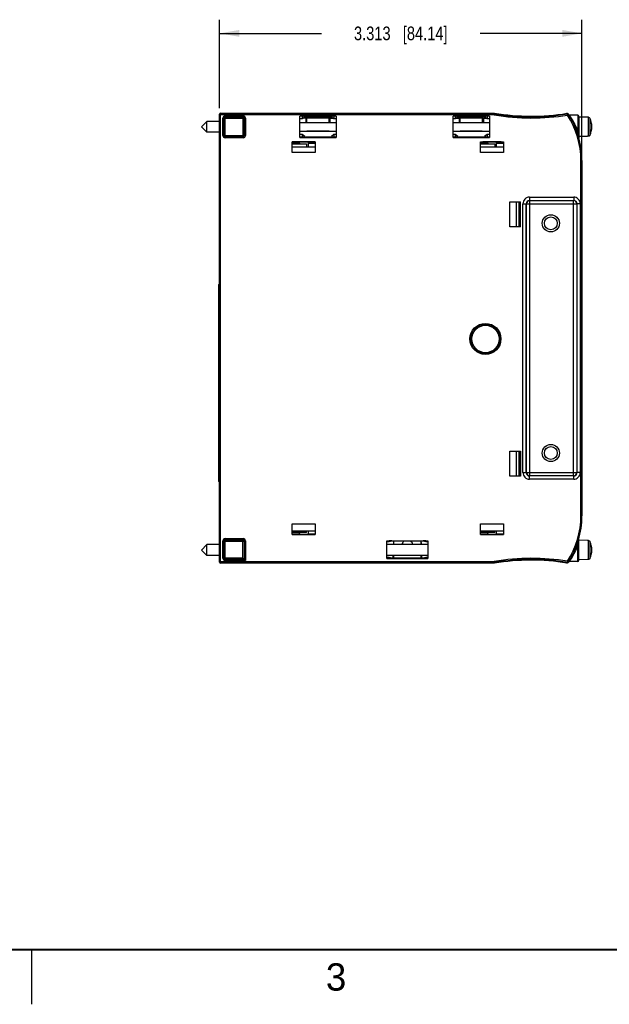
# Model space of a CAD drawing. Header units: inches. Extents: x 0 to 22, y 0 to 17.
# Tile 2 of 12: x 5.4 to 10.8, y 0 to 9. Entities that reach past the tile are written whole.
import ezdxf

# ---------------------------------------------------------------- set-up
doc = ezdxf.new("R2010")
doc.units = ezdxf.units.IN
doc.header["$LTSCALE"] = 1.21
doc.header["$MEASUREMENT"] = 0
doc.layers.get('0').update_dxf_attribs({"linetype": 'CONTINUOUS'})
doc.layers.add('DIMENSIONS', color=7, linetype='CONTINUOUS')
doc.styles.get("Standard").update_dxf_attribs({"font": 'txt', "width": 0.8})
doc.styles.add('TEXTSTYLE_2', font='txt')
doc.dimstyles.new('DIMSTYLE_1', dxfattribs={"dimtxt": 0.125, "dimasz": 0.18, "dimexe": 0.18, "dimexo": 0.0625, "dimgap": 0.09, "dimtad": 0, "dimtih": 1, "dimtoh": 1, "dimdec": 3, "dimzin": 4, "dimdsep": 46, "dimtxsty": 'STANDARD', "dimblk": '_FILLED', "dimblk1": '_FILLED', "dimblk2": '_FILLED', "dimcen": 0.09, "dimadec": 0, "dimazin": 0, "dimtp": 0.01, "dimtm": 0.01, "dimtfac": 1, "dimtdec": 3, "dimtofl": 0, "dimtmove": 0, "dimatfit": 3, "dimldrblk": '_FILLED', "dimfxl": 1, "dimtolj": 1, "dimtzin": 4, "dimarcsym": 0})

# ---------------------------------------------------------------- blocks, each defined once
blk = doc.blocks.new('_FILLED')
at = {"color": 0, "linetype": 'BYBLOCK'}
blk.add_solid([(0, 0), (-1, 0.174), (-1, -0.174)], dxfattribs=at)
blk = doc.blocks.new('*D1')
at = {"layer": 'DIMENSIONS', "color": 2, "linetype": 'CONTINUOUS'}
for p, q in [((7.2155, 8.1934), (7.2155, 9.0011)), ((10.528, 7.7766), (10.528, 9.0011)), ((7.2155, 8.8761), (8.1467, 8.8761)), ((10.528, 8.8761), (9.5967, 8.8761))]:
    blk.add_line(p, q, dxfattribs=at)
at = {"layer": 'DIMENSIONS', "color": 2, "linetype": 'CONTINUOUS', "xscale": 0.18, "yscale": 0.18, "zscale": 0.18, "rotation": 180}
blk.add_blockref('_FILLED', (7.2155, 8.8761), dxfattribs=at)
at = {"layer": 'DIMENSIONS', "color": 2, "linetype": 'CONTINUOUS', "xscale": 0.18, "yscale": 0.18, "zscale": 0.18}
blk.add_blockref('_FILLED', (10.528, 8.8761), dxfattribs=at)
at = {"layer": 'DIMENSIONS', "color": 2, "linetype": 'CONTINUOUS', "insert": (8.8717, 8.9386), "char_height": 0.125, "width": 1.325, "attachment_point": 2, "line_spacing_factor": 0.9}
blk.add_mtext('3.313{\\Ftxt.shx;\\W1.000000;\\H0.125000; }[84.14]', dxfattribs=at)

msp = doc.modelspace()

# ---------------------------------------------------------------- linework, layer by layer
at = {"color": 7, "linetype": 'CONTINUOUS'}
for p, q in [((7.2155, 8.1378), (7.2155, 8.1374)), ((7.2155, 8.1318), (7.2155, 8.1374)), ((7.2155, 8.135), (7.2155, 8.1353)), ((7.2155, 8.1321), (7.2155, 8.1318)), ((7.2155, 8.1309), (7.2155, 8.1312)), ((7.2155, 4.0417), (7.2155, 8.1309)), ((7.2255, 8.1474), (7.2251, 8.1474)), ((7.2251, 8.1474), (9.728, 8.1474)), ((7.2255, 8.145), (7.3115, 8.145)), ((7.3237, 8.1418), (7.2255, 8.1418)), ((9.7275, 8.1409), (7.2255, 8.1409)), ((7.3115, 8.145), (7.3194, 8.145)), ((7.3373, 8.1419), (7.3237, 8.1418)), ((7.3288, 8.1449), (7.3322, 8.1449)), ((7.3322, 8.1449), (7.3505, 8.1446)), ((7.3442, 8.1419), (7.3373, 8.1419)), ((7.3472, 8.142), (7.3442, 8.1419)), ((7.9494, 7.9253), (7.9494, 8.1189)), ((8.2815, 8.1189), (7.9494, 8.1189)), ((7.9694, 8.1183), (7.9494, 8.1183)), ((7.9694, 8.1183), (7.9694, 8.0938)), ((7.9944, 8.1125), (7.9694, 8.1183)), ((7.9944, 8.111), (7.9694, 8.0938)), ((8.0045, 8.1012), (7.9802, 8.1012)), ((7.9944, 8.1125), (7.9944, 8.111)), ((8.2365, 8.1125), (7.9944, 8.1125)), ((8.0044, 8.111), (7.9944, 8.111)), ((8.0045, 8.1012), (8.0045, 8.0614)), ((8.0145, 8.0614), (8.0145, 8.1012)), ((8.2165, 8.1012), (8.0145, 8.1012)), ((8.2165, 8.0614), (8.2165, 8.1012)), ((8.2365, 8.111), (8.2265, 8.111)), ((8.2265, 8.0614), (8.2265, 8.1012)), ((8.2265, 8.1012), (8.2508, 8.1012)), ((8.2615, 8.1183), (8.2365, 8.1125)), ((8.2365, 8.1125), (8.2365, 8.111)), ((8.2615, 8.0938), (8.2365, 8.111)), ((8.2615, 8.1183), (8.2615, 8.0938)), ((8.2815, 8.1183), (8.2615, 8.1183)), ((8.2815, 8.1189), (8.2815, 7.9253)), ((9.3494, 7.9253), (9.3494, 8.1189)), ((9.6815, 8.1189), (9.3494, 8.1189)), ((9.3694, 8.1183), (9.3494, 8.1183)), ((9.3694, 8.1183), (9.3694, 8.0938)), ((9.3944, 8.1125), (9.3694, 8.1183)), ((9.3944, 8.111), (9.3694, 8.0938)), ((9.3802, 8.1012), (9.4045, 8.1012)), ((9.3944, 8.1125), (9.3944, 8.111)), ((9.6365, 8.1125), (9.3944, 8.1125)), ((9.4044, 8.111), (9.3944, 8.111)), ((9.4045, 8.1012), (9.4045, 8.0614)), ((9.4145, 8.0614), (9.4145, 8.1012)), ((9.6165, 8.1012), (9.4145, 8.1012)), ((9.6165, 8.1012), (9.6165, 8.0614)), ((9.6365, 8.111), (9.6265, 8.111)), ((9.6265, 8.1012), (9.6265, 8.0614)), ((9.6265, 8.1012), (9.6508, 8.1012)), ((9.6615, 8.1183), (9.6365, 8.1125)), ((9.6365, 8.1125), (9.6365, 8.111)), ((9.6615, 8.0938), (9.6365, 8.111)), ((9.6615, 8.1183), (9.6615, 8.0938)), ((9.6815, 8.1183), (9.6615, 8.1183)), ((9.6815, 8.1189), (9.6815, 7.9253)), ((9.7266, 8.1309), (9.7275, 8.1409)), ((9.728, 8.1474), (9.7275, 8.1409)), ((10.49, 8.1271), (10.4148, 8.1271)), ((10.5, 8.1171), (10.5, 7.9209)), ((10.5787, 8.1103), (10.5, 8.1107)), ((10.5787, 8.1093), (10.5787, 8.1103)), ((10.5854, 8.1092), (10.5787, 8.1093)), ((7.1002, 8.0713), (7.051, 8.0221)), ((7.1002, 7.9729), (7.051, 8.0221)), ((7.1002, 7.9729), (7.1002, 8.0713)), ((7.2155, 8.0713), (7.1002, 8.0713)), ((7.9694, 8.0938), (7.9494, 8.0938)), ((7.9494, 8.0614), (8.2815, 8.0614)), ((8.2815, 8.0938), (8.2615, 8.0938)), ((9.3694, 8.0938), (9.3494, 8.0938)), ((9.3494, 8.0614), (9.6815, 8.0614)), ((9.6815, 8.0938), (9.6615, 8.0938)), ((7.2155, 7.9729), (7.1002, 7.9729)), ((7.9494, 7.9827), (8.2815, 7.9827)), ((7.9694, 7.9504), (7.9494, 7.9504)), ((7.9694, 7.9259), (7.9494, 7.9259)), ((7.9494, 7.9253), (8.2815, 7.9253)), ((7.9694, 7.9504), (7.9694, 7.9259)), ((7.9937, 7.9336), (7.9694, 7.9504)), ((7.9937, 7.9315), (7.9694, 7.9259)), ((7.9937, 7.9337), (7.9937, 7.9314)), ((7.9937, 7.9315), (8.2373, 7.9315)), ((8.0045, 7.9827), (8.0045, 7.9812)), ((8.0045, 7.9812), (8.0145, 7.9814)), ((8.2165, 7.9814), (8.0145, 7.9814)), ((8.2165, 7.9814), (8.2265, 7.9812)), ((8.2615, 7.9504), (8.2373, 7.9336)), ((8.2373, 7.9314), (8.2373, 7.9336)), ((8.2615, 7.9259), (8.2373, 7.9315)), ((8.2615, 7.9504), (8.2615, 7.9259)), ((8.2815, 7.9504), (8.2615, 7.9504)), ((8.2815, 7.9259), (8.2615, 7.9259)), ((9.3494, 7.9827), (9.6815, 7.9827)), ((9.3694, 7.9504), (9.3494, 7.9504)), ((9.3694, 7.9259), (9.3494, 7.9259)), ((9.3494, 7.9253), (9.6815, 7.9253)), ((9.3694, 7.9504), (9.3694, 7.9259)), ((9.3937, 7.9336), (9.3694, 7.9504)), ((9.3937, 7.9315), (9.3694, 7.9259)), ((9.3937, 7.9337), (9.3937, 7.9314)), ((9.3937, 7.9315), (9.6373, 7.9315)), ((9.4045, 7.9827), (9.4045, 7.9812)), ((9.4045, 7.9812), (9.4145, 7.9814)), ((9.6165, 7.9814), (9.4145, 7.9814)), ((9.6165, 7.9814), (9.6265, 7.9812)), ((9.6265, 7.9827), (9.6265, 7.9812)), ((9.6615, 7.9504), (9.6373, 7.9336)), ((9.6373, 7.9314), (9.6373, 7.9336)), ((9.6615, 7.9259), (9.6373, 7.9315)), ((9.6615, 7.9504), (9.6615, 7.9259)), ((9.6815, 7.9504), (9.6615, 7.9504)), ((9.6815, 7.9259), (9.6615, 7.9259)), ((10.5787, 7.9338), (10.5, 7.9335)), ((10.5787, 7.9338), (10.5787, 7.9349)), ((10.5854, 7.9349), (10.5787, 7.9349)), ((7.8805, 7.7865), (7.8805, 7.8857)), ((8.0905, 7.8857), (7.8805, 7.8857)), ((7.8805, 7.8801), (7.9005, 7.8801)), ((7.9469, 7.8682), (7.8805, 7.8682)), ((7.8805, 7.8671), (8.0115, 7.8671)), ((8.0905, 7.8351), (7.8805, 7.8351)), ((7.9005, 7.8851), (7.9005, 7.8801)), ((7.9005, 7.8851), (7.9269, 7.8842)), ((7.9005, 7.8801), (7.9269, 7.8827)), ((7.9269, 7.8842), (7.9269, 7.8827)), ((7.9269, 7.8842), (8.0441, 7.8842)), ((7.9269, 7.8827), (7.9369, 7.8827)), ((7.9469, 7.8727), (7.9469, 7.8671)), ((8.0115, 7.8671), (8.0115, 7.8351)), ((8.0241, 7.8727), (8.0241, 7.8351)), ((8.0905, 7.8682), (8.0241, 7.8682)), ((8.034, 7.8827), (8.0441, 7.8827)), ((8.0441, 7.8842), (8.0705, 7.8851)), ((8.0441, 7.8842), (8.0441, 7.8827)), ((8.0441, 7.8827), (8.0705, 7.8801)), ((8.0705, 7.8851), (8.0705, 7.8801)), ((8.0705, 7.8801), (8.0905, 7.8801)), ((8.0905, 7.8857), (8.0905, 7.7865)), ((9.6005, 7.7865), (9.6005, 7.8857)), ((9.6005, 7.8857), (9.8105, 7.8857)), ((9.6205, 7.8801), (9.6005, 7.8801)), ((9.6669, 7.8682), (9.6005, 7.8682)), ((9.6005, 7.8671), (9.7315, 7.8671)), ((9.8105, 7.8351), (9.6005, 7.8351)), ((9.6205, 7.8851), (9.6205, 7.8801)), ((9.6469, 7.8842), (9.6205, 7.8851)), ((9.6469, 7.8827), (9.6205, 7.8801)), ((9.6469, 7.8842), (9.6469, 7.8827)), ((9.7641, 7.8842), (9.6469, 7.8842)), ((9.6569, 7.8827), (9.6469, 7.8827)), ((9.6669, 7.8727), (9.6669, 7.8671)), ((9.7315, 7.8671), (9.7315, 7.8351)), ((9.7441, 7.8727), (9.7441, 7.8351)), ((9.8105, 7.8682), (9.7441, 7.8682)), ((9.7641, 7.8827), (9.754, 7.8827)), ((9.7905, 7.8851), (9.7641, 7.8842)), ((9.7641, 7.8842), (9.7641, 7.8827)), ((9.7905, 7.8801), (9.7641, 7.8827)), ((9.7905, 7.8851), (9.7905, 7.8801)), ((9.8105, 7.8801), (9.7905, 7.8801)), ((9.8105, 7.8857), (9.8105, 7.7865)), ((8.0905, 7.7865), (7.8805, 7.7865)), ((9.8105, 7.7865), (9.6005, 7.7865)), ((10.528, 7.7141), (10.528, 4.4651)), ((9.868, 7.1089), (9.868, 7.3346)), ((9.868, 7.3346), (9.9653, 7.3346)), ((9.9295, 7.1089), (9.9295, 7.3346)), ((9.9505, 7.3346), (9.9505, 7.1089)), ((9.9597, 7.3146), (9.9597, 7.3346)), ((9.9623, 7.2896), (9.9597, 7.3146)), ((9.9647, 7.3146), (9.9597, 7.3146)), ((9.9638, 7.2896), (9.9647, 7.3146)), ((9.9653, 7.1089), (9.9653, 7.3346)), ((9.9523, 7.2696), (9.9505, 7.2696)), ((9.9623, 7.2796), (9.9623, 7.2896)), ((9.9638, 7.2896), (9.9623, 7.2896)), ((9.9638, 7.1539), (9.9638, 7.2896)), ((9.9523, 7.1739), (9.9505, 7.1739)), ((9.9597, 7.1289), (9.9623, 7.1539)), ((9.9647, 7.1289), (9.9597, 7.1289)), ((9.9597, 7.1089), (9.9597, 7.1289)), ((9.9623, 7.1539), (9.9623, 7.1639)), ((9.9638, 7.1539), (9.9623, 7.1539)), ((9.9647, 7.1289), (9.9638, 7.1539)), ((9.9653, 7.1089), (9.868, 7.1089)), ((7.2101, 4.7779), (7.2101, 6.5781)), ((9.868, 5.0553), (9.9653, 5.0553)), ((9.868, 4.8296), (9.868, 5.0553)), ((9.9295, 4.8296), (9.9295, 5.0553)), ((9.9505, 5.0553), (9.9505, 4.8296)), ((9.9597, 5.0353), (9.9597, 5.0553)), ((9.9653, 5.0553), (9.9653, 4.8296)), ((9.9523, 4.9903), (9.9505, 4.9903)), ((9.9647, 5.0353), (9.9597, 5.0353)), ((9.9623, 5.0103), (9.9597, 5.0353)), ((9.9638, 5.0103), (9.9623, 5.0103)), ((9.9623, 5.0003), (9.9623, 5.0103)), ((9.9638, 5.0103), (9.9647, 5.0353)), ((9.9638, 4.8746), (9.9638, 5.0103)), ((9.9523, 4.8946), (9.9505, 4.8946)), ((9.9597, 4.8496), (9.9623, 4.8746)), ((9.9623, 4.8746), (9.9623, 4.8846)), ((9.9638, 4.8746), (9.9623, 4.8746)), ((9.9647, 4.8496), (9.9638, 4.8746)), ((9.9653, 4.8296), (9.868, 4.8296)), ((9.9647, 4.8496), (9.9597, 4.8496)), ((9.9597, 4.8296), (9.9597, 4.8496)), ((7.8805, 4.3927), (8.0905, 4.3927)), ((7.8805, 4.2935), (7.8805, 4.3927)), ((7.8805, 4.3291), (8.0905, 4.3291)), ((8.0115, 4.3121), (8.0115, 4.3291)), ((8.0241, 4.3291), (8.0241, 4.3065)), ((8.0905, 4.3927), (8.0905, 4.2935)), ((9.6005, 4.3927), (9.8105, 4.3927)), ((9.6005, 4.2935), (9.6005, 4.3927)), ((9.6005, 4.3291), (9.8105, 4.3291)), ((9.7315, 4.3121), (9.7315, 4.3291)), ((9.7441, 4.3291), (9.7441, 4.3065)), ((9.8105, 4.3927), (9.8105, 4.2935)), ((8.0115, 4.3121), (7.8805, 4.3121)), ((7.8805, 4.3019), (7.9458, 4.3019)), ((7.9005, 4.2991), (7.8805, 4.2991)), ((7.8805, 4.2935), (8.0905, 4.2935)), ((7.9269, 4.2965), (7.9005, 4.2991)), ((7.9005, 4.2991), (7.9005, 4.2941)), ((7.9269, 4.295), (7.9005, 4.2941)), ((7.9369, 4.2965), (7.9269, 4.2965)), ((7.9269, 4.2965), (7.9269, 4.295)), ((8.0441, 4.295), (7.9269, 4.295)), ((7.9469, 4.3121), (7.9469, 4.3065)), ((8.0252, 4.3019), (8.0905, 4.3019)), ((8.0441, 4.2965), (8.034, 4.2965)), ((8.0705, 4.2991), (8.0441, 4.2965)), ((8.0441, 4.2965), (8.0441, 4.295)), ((8.0705, 4.2941), (8.0441, 4.295)), ((8.0905, 4.2991), (8.0705, 4.2991)), ((8.0705, 4.2991), (8.0705, 4.2941)), ((8.7447, 4.2382), (9.1203, 4.2382)), ((8.7447, 4.076), (8.7447, 4.2382)), ((8.7897, 4.2357), (8.7643, 4.2376)), ((8.7643, 4.2376), (8.7643, 4.2288)), ((8.7897, 4.2342), (8.7643, 4.2288)), ((8.7897, 4.2357), (9.0753, 4.2357)), ((8.7897, 4.2357), (8.7897, 4.2342)), ((8.7997, 4.2342), (8.7897, 4.2342)), ((9.0753, 4.2342), (9.0653, 4.2342)), ((9.1007, 4.2376), (9.0753, 4.2357)), ((9.0753, 4.2357), (9.0753, 4.2342)), ((9.1007, 4.2288), (9.0753, 4.2342)), ((9.1007, 4.2376), (9.1007, 4.2288)), ((9.1203, 4.2382), (9.1203, 4.076)), ((9.7315, 4.3121), (9.6005, 4.3121)), ((9.6005, 4.3019), (9.6658, 4.3019)), ((9.6205, 4.2991), (9.6005, 4.2991)), ((9.6005, 4.2935), (9.8105, 4.2935)), ((9.6469, 4.2965), (9.6205, 4.2991)), ((9.6205, 4.2991), (9.6205, 4.2941)), ((9.6469, 4.295), (9.6205, 4.2941)), ((9.6569, 4.2965), (9.6469, 4.2965)), ((9.6469, 4.2965), (9.6469, 4.295)), ((9.7641, 4.295), (9.6469, 4.295)), ((9.6669, 4.3121), (9.6669, 4.3065)), ((9.7452, 4.3019), (9.8105, 4.3019)), ((9.7641, 4.2965), (9.754, 4.2965)), ((9.7905, 4.2991), (9.7641, 4.2965)), ((9.7641, 4.2965), (9.7641, 4.295)), ((9.7905, 4.2941), (9.7641, 4.295)), ((9.8105, 4.2991), (9.7905, 4.2991)), ((9.7905, 4.2991), (9.7905, 4.2941)), ((10.5, 4.0581), (10.5, 4.2583)), ((10.5787, 4.2413), (10.5, 4.2417)), ((10.5787, 4.2403), (10.5787, 4.2413)), ((10.5854, 4.2402), (10.5787, 4.2403)), ((7.1002, 4.2023), (7.051, 4.1531)), ((7.1002, 4.1039), (7.051, 4.1531)), ((7.2155, 4.2023), (7.1002, 4.2023)), ((7.1002, 4.1039), (7.1002, 4.2023)), ((8.7643, 4.2288), (8.7447, 4.2288)), ((9.1203, 4.2043), (8.7447, 4.2043)), ((8.8097, 4.2043), (8.8097, 4.2243)), ((9.0553, 4.2243), (9.0553, 4.2043)), ((9.1203, 4.2288), (9.1007, 4.2288)), ((7.2155, 4.1039), (7.1002, 4.1039)), ((7.4292, 4.0795), (7.4392, 4.0695)), ((7.4414, 4.0673), (7.4392, 4.0695)), ((7.4514, 4.0573), (7.4414, 4.0673)), ((9.1203, 4.1019), (8.7447, 4.1019)), ((8.7647, 4.0854), (8.7447, 4.0854)), ((8.7447, 4.076), (9.1203, 4.076)), ((8.7897, 4.0799), (8.7647, 4.0854)), ((8.7647, 4.0854), (8.7647, 4.0766)), ((8.7897, 4.0784), (8.7647, 4.0766)), ((8.7997, 4.0799), (8.7897, 4.0799)), ((8.7897, 4.0799), (8.7897, 4.0784)), ((9.0753, 4.0784), (8.7897, 4.0784)), ((8.8097, 4.0899), (8.8097, 4.1019)), ((9.0553, 4.1019), (9.0553, 4.0899)), ((9.0753, 4.0799), (9.0653, 4.0799)), ((9.1003, 4.0854), (9.0753, 4.0799)), ((9.0753, 4.0799), (9.0753, 4.0784)), ((9.1003, 4.0766), (9.0753, 4.0784)), ((9.1203, 4.0854), (9.1003, 4.0854)), ((9.1003, 4.0854), (9.1003, 4.0766)), ((10.5787, 4.0648), (10.5, 4.0645)), ((10.5854, 4.0659), (10.5787, 4.0659)), ((10.5787, 4.0648), (10.5787, 4.0659)), ((7.2255, 4.0383), (9.7275, 4.0383)), ((9.728, 4.0317), (7.2255, 4.0317)), ((9.7266, 4.0483), (9.7275, 4.0383)), ((9.7275, 4.0383), (9.728, 4.0317)), ((10.49, 4.0481), (10.4122, 4.0481))]:
    msp.add_line(p, q, dxfattribs=at)
at = {"color": 9, "linetype": 'CONTINUOUS'}
for p, q in [((7.2155, 8.135), (7.216, 8.135)), ((9.7266, 8.1309), (7.2155, 8.1309)), ((7.2255, 8.145), (7.2253, 8.1418)), ((7.2255, 8.1474), (7.2255, 8.145)), ((7.2255, 4.0317), (7.2255, 8.1409)), ((7.2458, 7.9423), (7.2458, 8.1018)), ((7.2458, 8.1018), (7.2557, 8.1018)), ((7.2557, 7.9423), (7.2557, 8.1018)), ((7.2557, 8.1018), (7.2573, 8.1002)), ((7.2657, 8.1218), (7.2657, 8.1118)), ((7.2657, 8.1218), (7.4314, 8.1218)), ((7.2657, 8.1118), (7.2673, 8.1102)), ((7.2657, 8.1118), (7.4314, 8.1118)), ((7.2673, 7.9339), (7.2673, 8.1102)), ((7.2673, 8.1102), (7.4299, 8.1102)), ((7.3115, 8.145), (7.3113, 8.1418)), ((7.3115, 8.1418), (7.3115, 8.1418)), ((7.3505, 8.1421), (7.3322, 8.1418)), ((7.3505, 8.1446), (7.3505, 8.1421)), ((7.4314, 8.1118), (7.4299, 8.1102)), ((7.4299, 7.9339), (7.4299, 8.1102)), ((7.4314, 8.1218), (7.4314, 8.1118)), ((7.4414, 8.1018), (7.4398, 8.1002)), ((7.4414, 8.1018), (7.4414, 7.9423)), ((7.4514, 8.1018), (7.4414, 8.1018)), ((7.4514, 8.1018), (7.4514, 7.9423)), ((10.3959, 8.1295), (10.3943, 8.1393)), ((10.3959, 8.1295), (10.4043, 8.1349)), ((10.4184, 8.1219), (10.4148, 8.1271)), ((10.49, 8.1271), (10.49, 7.9878)), ((10.5854, 8.1092), (10.5854, 7.9349)), ((7.2573, 7.9439), (7.2573, 8.1002)), ((7.2573, 8.1002), (7.4398, 8.1002)), ((7.4398, 8.1002), (7.4398, 7.9439)), ((10.4721, 8.0285), (10.4636, 8.0459)), ((10.5994, 8.1005), (10.5994, 7.9436)), ((7.2458, 7.9423), (7.2557, 7.9423)), ((7.2557, 7.9423), (7.2573, 7.9439)), ((7.2573, 7.9439), (7.4398, 7.9439)), ((7.2657, 7.9323), (7.2673, 7.9339)), ((7.2657, 7.9223), (7.2657, 7.9323)), ((7.4314, 7.9323), (7.2657, 7.9323)), ((7.4314, 7.9223), (7.2657, 7.9223)), ((7.4299, 7.9339), (7.2673, 7.9339)), ((7.4314, 7.9323), (7.4299, 7.9339)), ((7.4314, 7.9223), (7.4314, 7.9323)), ((7.4414, 7.9423), (7.4398, 7.9439)), ((7.4514, 7.9423), (7.4414, 7.9423)), ((10.518, 7.7141), (10.528, 7.7141)), ((10.518, 4.4651), (10.518, 7.7141)), ((9.9888, 4.8603), (9.9888, 7.3188)), ((9.9888, 7.3188), (10.0188, 7.3188)), ((10.0188, 4.8603), (10.0188, 7.3188)), ((10.0188, 7.3188), (10.0206, 7.3169)), ((10.0206, 4.8622), (10.0206, 7.3169)), ((10.0206, 7.3169), (10.4804, 7.3169)), ((10.0487, 7.3788), (10.0487, 7.3488)), ((10.0487, 7.3788), (10.4522, 7.3788)), ((10.0487, 7.3488), (10.4522, 7.3488)), ((10.0487, 7.3488), (10.0506, 7.3469)), ((10.0506, 4.8322), (10.0506, 7.3469)), ((10.0506, 7.3469), (10.4504, 7.3469)), ((10.4522, 7.3488), (10.4504, 7.3469)), ((10.4504, 4.8322), (10.4504, 7.3469)), ((10.4522, 7.3788), (10.4522, 7.3488)), ((10.4822, 7.3188), (10.4804, 7.3169)), ((10.4804, 7.3169), (10.4804, 4.8622)), ((10.5122, 7.3188), (10.4822, 7.3188)), ((10.4822, 7.3188), (10.4822, 4.8603)), ((10.5122, 7.3188), (10.5122, 4.8603)), ((7.2101, 6.5324), (7.2155, 6.5324)), ((10.0188, 4.8603), (10.0206, 4.8622)), ((10.0206, 4.8622), (10.4804, 4.8622)), ((10.4822, 4.8603), (10.4804, 4.8622)), ((7.2101, 4.8238), (7.2155, 4.8238)), ((9.9888, 4.8603), (10.0188, 4.8603)), ((10.0487, 4.8303), (10.0506, 4.8322)), ((10.4522, 4.8303), (10.0487, 4.8303)), ((10.0487, 4.8004), (10.0487, 4.8303)), ((10.4522, 4.8004), (10.0487, 4.8004)), ((10.4504, 4.8322), (10.0506, 4.8322)), ((10.4522, 4.8303), (10.4504, 4.8322)), ((10.4522, 4.8004), (10.4522, 4.8303)), ((10.5122, 4.8603), (10.4822, 4.8603)), ((10.518, 4.4651), (10.528, 4.4651)), ((7.2458, 4.2368), (7.2557, 4.2368)), ((7.2458, 4.0773), (7.2458, 4.2368)), ((7.2557, 4.2368), (7.258, 4.2346)), ((7.2557, 4.0773), (7.2557, 4.2368)), ((7.258, 4.2346), (7.4392, 4.2346)), ((7.258, 4.0795), (7.258, 4.2346)), ((7.2657, 4.2568), (7.4314, 4.2568)), ((7.2657, 4.2568), (7.2657, 4.2468)), ((7.2657, 4.2468), (7.268, 4.2446)), ((7.2657, 4.2468), (7.4314, 4.2468)), ((7.268, 4.2446), (7.4292, 4.2446)), ((7.268, 4.0695), (7.268, 4.2446)), ((7.4314, 4.2468), (7.4292, 4.2446)), ((7.4292, 4.0795), (7.4292, 4.2446)), ((7.4314, 4.2568), (7.4314, 4.2468)), ((7.4414, 4.2368), (7.4392, 4.2346)), ((7.4392, 4.2346), (7.4392, 4.0695)), ((7.4514, 4.2368), (7.4414, 4.2368)), ((7.4414, 4.2368), (7.4414, 4.0673)), ((7.4514, 4.2368), (7.4514, 4.0573)), ((10.5854, 4.2402), (10.5854, 4.0659)), ((10.5994, 4.2315), (10.5994, 4.0746)), ((10.49, 4.0481), (10.49, 4.1907)), ((10.5, 4.1873), (10.5, 4.1871)), ((7.2458, 4.0773), (7.2557, 4.0773)), ((7.2557, 4.0773), (7.258, 4.0795)), ((7.4292, 4.0795), (7.258, 4.0795)), ((7.2657, 4.0673), (7.268, 4.0695)), ((7.4414, 4.0673), (7.2657, 4.0673)), ((7.2657, 4.0573), (7.2657, 4.0673)), ((7.4514, 4.0573), (7.2657, 4.0573)), ((7.4392, 4.0695), (7.268, 4.0695)), ((8.8025, 4.0799), (8.8025, 4.1019)), ((9.0625, 4.1019), (9.0625, 4.0799)), ((7.2155, 4.0483), (9.7266, 4.0483)), ((10.3943, 4.0398), (10.393, 4.0378)), ((10.3959, 4.0497), (10.3943, 4.0398)), ((10.3959, 4.0497), (10.4043, 4.0443)), ((10.4122, 4.0481), (10.4128, 4.0488))]:
    msp.add_line(p, q, dxfattribs=at)
at = {"color": 2, "linetype": 'CONTINUOUS'}
msp.add_line((5.5, 0), (5.5, 0.5), dxfattribs=at)
at = {"color": 7, "linetype": 'CONTINUOUS'}
msp.add_lwpolyline([(7.3495, 8.1421), (7.3494, 8.1421), (7.349, 8.142), (7.3483, 8.142), (7.3472, 8.142)], dxfattribs=at)
at = {"color": 7, "linetype": 'CONTINUOUS', "const_width": 0.02}
msp.add_lwpolyline([(0.5, 0.5), (21.5, 0.5)], dxfattribs=at)
at = {"color": 7, "linetype": 'CONTINUOUS'}
for centre, radius in [((10.2433, 7.1396), 0.0787), ((10.2433, 7.1396), 0.0591), ((9.6455, 6.0821), 0.1313), ((9.6455, 6.0821), 0.125), ((10.2433, 5.0396), 0.0787), ((10.2433, 5.0396), 0.0591)]:
    msp.add_circle(centre, radius, dxfattribs=at)
at = {"color": 9, "linetype": 'CONTINUOUS'}
for radius in [0.1422, 0.1322]:
    msp.add_circle((9.6455, 6.0821), radius, dxfattribs=at)
at = {"color": 7, "linetype": 'CONTINUOUS'}
for centre, radius, start, end in [((7.2254, 8.1375), 0.00991, 91.87621, 177.64748), ((7.2255, 8.135), 0.01, 90.00512, 177.95412), ((7.2255, 8.1318), 0.01, 89.99965, 177.95443), ((7.2255, 8.1309), 0.01, 89.99995, 177.95368), ((7.3118, 4.2792), 3.8658, 89.74832, 89.88678), ((7.3505, 8.1346), 0.01, 89.99985, 132.90819), ((7.4298, 8.1002), 0.01, 0.04182, 89.95332), ((10.0654, 10.1184), 2.0062, 260.30141, 279.43391), ((10.0654, 10.1184), 1.9997, 260.28555, 279.35252), ((10.392, 8.1355), 0.01, 33.35538, 99.35487), ((9.7502, 7.7141), 0.7778, 0, 33.28632), ((10.4148, 8.1371), 0.01, 212.62234, 270), ((10.49, 8.1171), 0.01, 0, 90), ((10.5853, 8.0937), 0.0156, 82.72918, 89.75534), ((10.4431, 8.0221), 0.1748, 333.34696, 26.65304), ((7.4298, 7.9439), 0.01, 270.04182, 359.95332), ((7.218, 6.5783), 0.00787, 109.26, 180), ((7.218, 4.7779), 0.00787, 180, 250.74), ((9.7502, 4.4651), 0.7778, 326.71368, 360), ((7.268, 4.2346), 0.01, 90.04182, 179.95332), ((7.4292, 4.2346), 0.01, 0.04182, 89.95332), ((8.9325, 4.1971), 0.0495, 128.63035, 171.65767), ((8.9325, 4.1971), 0.0495, 8.34233, 51.36965), ((10.5853, 4.2247), 0.0156, 82.72918, 89.75534), ((10.4431, 4.1531), 0.1748, 333.34696, 26.65304), ((7.268, 4.0796), 0.01, 180.04182, 269.95333), ((10.0654, 2.0608), 2.0062, 80.56609, 99.69859), ((10.0654, 2.0608), 1.9997, 80.64748, 99.71445), ((10.49, 4.0581), 0.01, 270, 360), ((7.2255, 4.0483), 0.01, 180.00007, 270.00038), ((7.2255, 4.0417), 0.01, 180.00515, 270.00088), ((10.392, 4.0437), 0.01, 260.64533, 326.64365), ((10.4122, 4.0381), 0.01, 90, 147.02219)]:
    msp.add_arc(centre, radius, start, end, dxfattribs=at)
at = {"color": 9, "linetype": 'CONTINUOUS'}
for centre, radius, start, end in [((7.2657, 8.1018), 0.02, 89.9925, 180.0075), ((7.2657, 8.1018), 0.00999, 89.93905, 180.06095), ((7.2673, 8.1002), 0.01, 90.0465, 179.9535), ((7.3118, 11.8701), 3.7283, 269.99588, 270.31369), ((7.4314, 8.1018), 0.02, 359.99251, 90.00749), ((7.4314, 8.1018), 0.00999, 359.93905, 90.06095), ((10.0654, 10.1184), 2.0162, 260.32551, 279.43391), ((9.745, 7.7233), 0.7712, 32.65085, 33.18049), ((10.3959, 8.1295), 0.01, 32.75438, 99.43867), ((9.7502, 7.7141), 0.7678, 0, 32.75393), ((9.837, 7.7242), 0.7044, 33.6461, 34.38024), ((9.8351, 7.7228), 0.7067, 32.57551, 33.65173), ((9.8326, 7.7212), 0.7097, 32.32033, 32.5759), ((9.8335, 7.7218), 0.7087, 32.13301, 32.32034), ((9.8369, 7.7239), 0.7047, 31.76698, 32.13342), ((9.8379, 7.7245), 0.7034, 30.16653, 31.76631), ((9.8428, 7.7274), 0.6977, 29.81102, 30.16447), ((9.8401, 7.7259), 0.7009, 29.45086, 29.81098), ((9.8449, 7.7285), 0.6954, 28.32413, 29.45346), ((9.8455, 7.7289), 0.6947, 27.93616, 28.32332), ((9.842, 7.727), 0.6987, 27.54749, 27.93589), ((9.8478, 7.73), 0.6921, 27.15399, 27.54858), ((7.9762, 6.8603), 2.7558, 24.83655, 25.08079), ((9.9044, 7.7524), 0.6311, 21.90079, 24.86662), ((7.2657, 7.9423), 0.02, 179.9925, 270.0075), ((7.2657, 7.9423), 0.00999, 179.93905, 270.06095), ((7.2673, 7.9439), 0.01, 180.0465, 269.9535), ((7.4314, 7.9423), 0.02, 269.99251, 0.00749), ((7.4314, 7.9423), 0.00999, 269.93905, 0.06095), ((9.2642, 7.7565), 1.2475, 10.2002, 10.68702), ((10.0487, 7.3188), 0.06, 89.99278, 180.00707), ((10.0487, 7.3189), 0.03, 89.93731, 180.06269), ((10.0506, 7.3169), 0.03, 90.04708, 179.95292), ((10.4503, 7.3169), 0.03, 0.04708, 89.95292), ((10.4522, 7.3188), 0.06, 359.99278, 90.00707), ((10.4523, 7.3189), 0.03, 359.93731, 90.06269), ((10.0506, 4.8622), 0.03, 180.04708, 269.95292), ((10.4503, 4.8622), 0.03, 270.04708, 359.95292), ((10.0487, 4.8603), 0.06, 179.99278, 270.00707), ((10.0487, 4.8603), 0.03, 179.9373, 270.0627), ((10.4522, 4.8603), 0.06, 269.99278, 0.00707), ((10.4523, 4.8603), 0.03, 269.9373, 0.0627), ((9.7502, 4.4651), 0.7678, 327.25066, 360), ((7.2657, 4.2368), 0.02, 89.9925, 180.0075), ((7.2657, 4.2368), 0.00999, 89.93905, 180.06095), ((7.4314, 4.2368), 0.02, 359.99251, 90.00749), ((7.4314, 4.2368), 0.00999, 359.93905, 90.06095), ((8.9325, 4.1971), 0.13, 165.12876, 176.71272), ((8.9325, 4.1971), 0.13, 3.28728, 14.87124), ((9.8442, 4.4504), 0.6961, 326.03576, 337.39022), ((9.8573, 4.4444), 0.6816, 337.43239, 337.79608), ((9.8626, 4.4422), 0.6759, 337.79665, 338.15616), ((7.2657, 4.0773), 0.02, 179.9925, 270.0075), ((7.2657, 4.0773), 0.00999, 179.93905, 270.06095), ((10.0654, 2.0608), 2.0162, 80.56201, 99.67448), ((9.8204, 4.466), 0.7245, 324.84174, 325.57031), ((9.8412, 4.4517), 0.6993, 325.57488, 325.89832), ((9.8207, 4.4656), 0.7241, 325.89582, 326.07243), ((9.7453, 4.4556), 0.7707, 326.81947, 327.17235), ((10.3959, 4.0497), 0.01, 260.56341, 327.24544)]:
    msp.add_arc(centre, radius, start, end, dxfattribs=at)
at = {"color": 7, "linetype": 'CONTINUOUS'}
for centre, major_axis, ratio, start_param, end_param in [((8.0044, 8.101), (0.00708, 0.00708), 0.999315, -0.785056, 0.785056), ((8.2265, 8.101), (0.00708, -0.00708), 0.999315, 2.356537, 3.926648), ((9.4044, 8.101), (0.00708, 0.00708), 0.999315, -0.785056, 0.785056), ((9.6265, 8.101), (0.00708, -0.00708), 0.999315, 2.817845, 3.926648), ((9.6265, 8.101), (-0.00708, 0.00708), 0.999315, -0.785056, -0.323747), ((7.9369, 7.8727), (0.00708, 0.00708), 0.999315, -0.785056, 0.785056), ((8.0341, 7.8727), (0.00708, -0.00708), 0.999315, 2.356537, 3.926648), ((9.6569, 7.8727), (0.00708, 0.00708), 0.999315, -0.785056, 0.785056), ((9.7541, 7.8727), (0.00708, -0.00708), 0.999315, 2.356537, 3.926648), ((9.9523, 7.2796), (0.01, 0), 0.999657, -1.570796, 0), ((9.9523, 7.1639), (0.00708, 0.00708), 0.999315, -0.785056, 0.785056), ((9.9523, 5.0003), (0.00708, -0.00708), 0.999315, -0.785056, 0.785056), ((9.9523, 4.8846), (0.01, 0), 0.999657, 0, 1.570796), ((7.9369, 4.3065), (0.00708, -0.00708), 0.999315, -0.785056, 0.785056), ((8.0341, 4.3065), (0.00708, 0.00708), 0.999315, -3.926648, -2.356537), ((8.7997, 4.2242), (0.00708, 0.00708), 0.999315, -0.785056, 0.785056), ((9.0653, 4.2242), (0.00708, -0.00708), 0.999315, 2.356537, 3.926648), ((9.6569, 4.3065), (0.00708, -0.00708), 0.999315, -0.785056, 0.785056), ((9.7541, 4.3065), (0.00708, 0.00708), 0.999315, -3.926648, -2.356537), ((8.7997, 4.0899), (0.00708, -0.00708), 0.999315, -0.785056, 0.785056), ((9.0653, 4.0899), (0.00708, 0.00708), 0.999315, -3.926648, -2.356537)]:
    msp.add_ellipse(centre, major_axis=major_axis, ratio=ratio, start_param=start_param, end_param=end_param, dxfattribs=at)
for points, knots in [([(10.5873, 8.1091), (10.5886, 8.1089), (10.5911, 8.1083), (10.5945, 8.1064), (10.5974, 8.1038), (10.5988, 8.1017), (10.5994, 8.1005)], [0, 0, 0, 0, 0.249987, 0.49998, 0.749984, 1, 1, 1, 1]), ([(10.5994, 7.9436), (10.5987, 7.9424), (10.5971, 7.94), (10.5937, 7.9371), (10.5897, 7.9354), (10.5868, 7.9349), (10.5854, 7.9349)], [0, 0, 0, 0, 0.250022, 0.500026, 0.750017, 1, 1, 1, 1]), ([(10.5873, 4.2401), (10.5886, 4.2399), (10.5911, 4.2393), (10.5945, 4.2374), (10.5974, 4.2348), (10.5988, 4.2327), (10.5994, 4.2315)], [0, 0, 0, 0, 0.249987, 0.49998, 0.749984, 1, 1, 1, 1]), ([(10.5994, 4.0746), (10.5987, 4.0734), (10.5971, 4.071), (10.5937, 4.0681), (10.5897, 4.0664), (10.5868, 4.0659), (10.5854, 4.0659)], [0, 0, 0, 0, 0.250022, 0.500026, 0.750017, 1, 1, 1, 1])]:
    msp.add_open_spline(points, degree=3, knots=knots, dxfattribs=at)
at = {"color": 9, "linetype": 'CONTINUOUS'}
for points, knots in [([(10.4636, 8.0459), (10.4631, 8.0457), (10.462, 8.0452), (10.4604, 8.0446), (10.4589, 8.0441), (10.4576, 8.0438), (10.4565, 8.0436), (10.4557, 8.0435), (10.4552, 8.0436), (10.4549, 8.0436), (10.4547, 8.0438), (10.4546, 8.0439), (10.4546, 8.0439)], [0, 0, 0, 0, 0.189167, 0.368961, 0.533636, 0.678068, 0.798043, 0.890708, 0.926594, 0.955895, 0.979646, 1, 1, 1, 1]), ([(10.477, 8.0178), (10.4759, 8.0173), (10.4744, 8.0167), (10.4723, 8.0158), (10.471, 8.0152), (10.4699, 8.0146), (10.469, 8.0142), (10.4683, 8.0139), (10.468, 8.0137), (10.4679, 8.0136)], [0, 0, 0, 0, 0.351227, 0.513378, 0.659458, 0.784757, 0.885247, 0.957727, 1, 1, 1, 1]), ([(10.5, 7.9911), (10.5, 7.9909), (10.4999, 7.9905), (10.4996, 7.9901), (10.4991, 7.9897), (10.4982, 7.9892), (10.497, 7.9887), (10.4955, 7.9883), (10.4938, 7.988), (10.4919, 7.9879), (10.4906, 7.9878), (10.49, 7.9878)], [0, 0, 0, 0, 0.059968, 0.095287, 0.135645, 0.233306, 0.354032, 0.495547, 0.653862, 0.823917, 1, 1, 1, 1]), ([(10.4919, 7.9774), (10.4924, 7.9748), (10.4933, 7.9695), (10.4946, 7.9619), (10.4956, 7.9556), (10.4964, 7.9507), (10.4969, 7.9472), (10.4974, 7.9437), (10.4978, 7.9404), (10.4983, 7.9371), (10.4986, 7.9344), (10.4989, 7.9322), (10.4991, 7.9307), (10.4993, 7.9291), (10.4994, 7.9277), (10.4995, 7.9267), (10.4996, 7.9259), (10.4997, 7.925), (10.4998, 7.9242), (10.4998, 7.9234), (10.4999, 7.9227), (10.4999, 7.9223), (10.4999, 7.922), (10.4999, 7.9217), (10.4999, 7.9215), (10.4999, 7.9214), (10.4999, 7.9213), (10.4999, 7.9213), (10.4998, 7.9213), (10.4998, 7.9213), (10.4998, 7.9213)], [0, 0, 0, 0, 0.141977, 0.279732, 0.412588, 0.476989, 0.539956, 0.601456, 0.661486, 0.720088, 0.777388, 0.805638, 0.833705, 0.861704, 0.889825, 0.904035, 0.918433, 0.933155, 0.948412, 0.964615, 0.973422, 0.982864, 0.987698, 0.992009, 0.995137, 0.997182, 0.998509, 0.999284, 0.999689, 1, 1, 1, 1]), ([(7.2101, 6.5781), (7.2101, 6.5789), (7.2104, 6.5805), (7.2113, 6.5823), (7.2123, 6.5835), (7.2136, 6.5846), (7.2147, 6.5851), (7.2154, 6.5854)], [0, 0, 0, 0, 0.247752, 0.497399, 0.622664, 0.748207, 1, 1, 1, 1]), ([(7.2101, 6.5479), (7.2101, 6.5487), (7.2104, 6.5503), (7.2113, 6.5521), (7.2123, 6.5534), (7.2136, 6.5544), (7.2147, 6.555), (7.2154, 6.5553)], [0, 0, 0, 0, 0.247752, 0.497399, 0.622664, 0.748207, 1, 1, 1, 1]), ([(7.2101, 4.8083), (7.2101, 4.8075), (7.2104, 4.8059), (7.2113, 4.8041), (7.2123, 4.8029), (7.2136, 4.8018), (7.2147, 4.8012), (7.2154, 4.801)], [0, 0, 0, 0, 0.247752, 0.497399, 0.622664, 0.748207, 1, 1, 1, 1]), ([(7.2101, 4.7782), (7.2101, 4.7774), (7.2104, 4.7758), (7.2113, 4.774), (7.2123, 4.7727), (7.2136, 4.7717), (7.2147, 4.7711), (7.2154, 4.7708)], [0, 0, 0, 0, 0.247752, 0.497399, 0.622664, 0.748207, 1, 1, 1, 1]), ([(10.49, 4.1907), (10.4917, 4.1999), (10.4941, 4.2132), (10.4968, 4.2304), (10.4979, 4.2384), (10.4984, 4.2422)], [0, 0, 0, 0, 0.536925, 0.779386, 1, 1, 1, 1]), ([(10.4984, 4.2422), (10.4985, 4.2429), (10.4987, 4.2444), (10.499, 4.2467), (10.4992, 4.2489), (10.4995, 4.2511), (10.4996, 4.2527), (10.4997, 4.2539), (10.4998, 4.2545), (10.4998, 4.2551), (10.4999, 4.2557), (10.4999, 4.2561), (10.4999, 4.2565), (10.4999, 4.2569), (10.4999, 4.2572), (10.4999, 4.2573), (10.4999, 4.2574), (10.4999, 4.2575), (10.4998, 4.2575), (10.4998, 4.2574), (10.4998, 4.2574), (10.4997, 4.2573), (10.4997, 4.2571), (10.4996, 4.257), (10.4996, 4.2569)], [0, 0, 0, 0, 0.143408, 0.284142, 0.422852, 0.560863, 0.701372, 0.737786, 0.77529, 0.81449, 0.856686, 0.879607, 0.904597, 0.929767, 0.94775, 0.95765, 0.962122, 0.963985, 0.965482, 0.96762, 0.970556, 0.97843, 0.988428, 1, 1, 1, 1]), ([(10.49, 4.1907), (10.4906, 4.1907), (10.4919, 4.1907), (10.4937, 4.1905), (10.4954, 4.1902), (10.4969, 4.1898), (10.4981, 4.1892), (10.4991, 4.1887), (10.4997, 4.188), (10.5, 4.1875), (10.5, 4.1873)], [0, 0, 0, 0, 0.171468, 0.337471, 0.49283, 0.632962, 0.754263, 0.854676, 0.934789, 1, 1, 1, 1])]:
    msp.add_open_spline(points, degree=3, knots=knots, dxfattribs=at)

# ---------------------------------------------------------------- texts
at = {"color": 2, "linetype": 'CONTINUOUS', "insert": (8.1875, 0.375), "char_height": 0.25, "width": 0.25, "attachment_point": 1, "line_spacing_factor": 0.9, "style": 'TEXTSTYLE_2'}
msp.add_mtext('3', dxfattribs=at)

# ---------------------------------------------------------------- dimensions: what is measured, and where the dimension line sits
at = {"layer": 'DIMENSIONS', "color": 2, "linetype": 'CONTINUOUS'}
dim = msp.add_linear_dim(base=(7.2154924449, 8.8761041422), p1=(10.5279924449, 7.7765782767), p2=(7.2154924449, 8.1933905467), angle=180, dimstyle='DIMSTYLE_1', dxfattribs=at)
dim.commit()
dim.dimension.update_dxf_attribs({"geometry": '*D1', "text_midpoint": (8.7217424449, 8.8761041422), "dimtype": 160})

doc.saveas('drawing.dxf')
